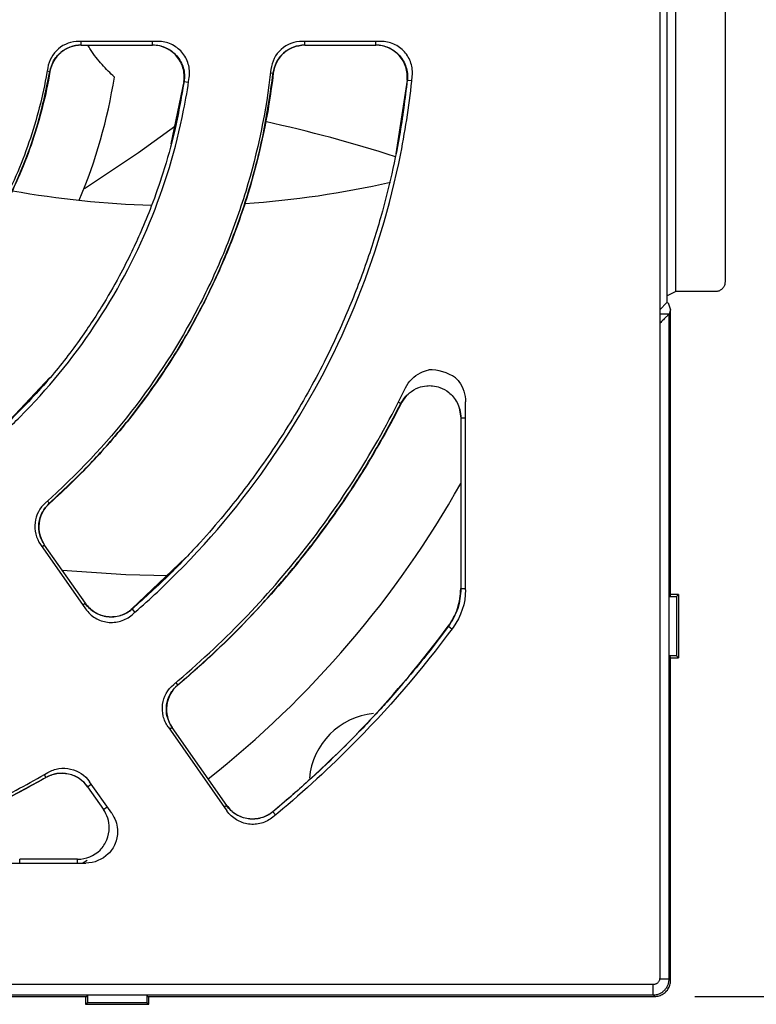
# Model space of a CAD drawing. Header units: millimetres. Extents: x 13 to 559, y 0 to 388.
# Tile 10 of 17: x 249 to 272, y 152 to 183. Entities that reach past the tile are written whole.
import ezdxf

# ---------------------------------------------------------------- set-up
doc = ezdxf.new("R2010")
doc.units = ezdxf.units.MM
doc.linetypes.add('SLD-Solid', pattern=[0])
doc.layers.add('DIMENSIONS', color=140, linetype='SLD-Solid', lineweight=25)
doc.styles.add('SLDTEXTSTYLE0', font='GOTHIC.TTF', dxfattribs={"width": 0.913})
doc.dimstyles.new('SLDDIMSTYLE0', dxfattribs={"dimtxt": 4.7625, "dimasz": 6.35, "dimexe": 0, "dimexo": 0.0625, "dimgap": 1.190625, "dimtad": 0, "dimtih": 1, "dimtoh": 1, "dimdec": 1, "dimrnd": 1e-09, "dimzin": 12, "dimdsep": 46, "dimtxsty": 'SLDTEXTSTYLE0', "dimsah": 1, "dimcen": 0.09, "dimadec": 0, "dimazin": 3, "dimtfac": 1, "dimtdec": 1, "dimtofl": 0, "dimtmove": 0, "dimatfit": 3, "dimfxl": 0, "dimfrac": 2, "dimtolj": 1, "dimtzin": 12, "dimarcsym": 0})

# ---------------------------------------------------------------- blocks, each defined once
blk = doc.blocks.new('_D')
at = {"layer": 'DIMENSIONS'}
for p, q in [((270.483, 215.699), (302.616, 215.699)), ((299.441, 215.699), (299.441, 191.826)), ((293.283, 184.701), (291.832, 184.701)), ((291.832, 184.701), (291.832, 177.14)), ((305.6, 184.701), (307.051, 184.701)), ((307.051, 184.701), (307.051, 177.14)), ((291.832, 177.14), (293.283, 177.14)), ((307.051, 177.14), (305.6, 177.14)), ((299.441, 152.299), (299.441, 176.173)), ((270.483, 152.299), (302.616, 152.299))]:
    blk.add_line(p, q, dxfattribs=at)
for points in [[(299.441, 215.699), (297.854, 209.349), (301.029, 209.349)], [(299.441, 152.299), (301.029, 158.649), (297.854, 158.649)]]:
    blk.add_solid(points, dxfattribs=at)
at = {"layer": 'DIMENSIONS', "char_height": 4.7625, "attachment_point": 1, "style": 'SLDTEXTSTYLE0'}
for s, insert in [('63.4', (293.283, 191.751)), ('2.50', (293.283, 183.223))]:
    blk.add_mtext(s, dxfattribs=dict(at, insert=insert))

msp = doc.modelspace()

# ---------------------------------------------------------------- linework, layer by layer
for p, q in [((269.371, 215.126), (269.371, 152.873)), ((269.607, 174.226), (269.607, 193.772)), ((269.883, 174.576), (269.883, 193.423)), ((271.437, 193.123), (271.437, 174.875)), ((253.504, 182.485), (251.002, 182.485)), ((251.073, 182.364), (251.073, 182.485)), ((253.334, 182.364), (253.334, 182.485)), ((260.554, 182.485), (258.067, 182.485)), ((258.143, 182.364), (258.143, 182.485)), ((260.39, 182.364), (260.39, 182.485)), ((251.073, 182.364), (253.334, 182.364)), ((258.143, 182.364), (260.39, 182.364)), ((250.001, 181.55), (250.084, 181.535)), ((250.084, 181.535), (250.089, 181.535)), ((257.063, 181.493), (257.147, 181.483)), ((257.147, 181.483), (257.151, 181.482)), ((254.322, 181.218), (253.914, 179.243)), ((254.322, 181.218), (254.471, 181.196)), ((261.383, 181.26), (261.022, 178.926)), ((261.383, 181.26), (261.533, 181.244)), ((269.883, 174.576), (269.607, 174.438)), ((271.137, 174.576), (269.883, 174.576)), ((269.371, 173.999), (269.599, 174.227)), ((269.64, 174.22), (269.713, 173.999)), ((269.713, 173.999), (269.668, 173.863)), ((269.713, 164.963), (269.713, 173.999)), ((269.667, 173.862), (269.371, 173.862)), ((269.668, 152.845), (269.668, 173.863)), ((250.084, 171.856), (248.665, 170.351)), ((261.19, 171.036), (261.373, 171.291)), ((261.108, 171.078), (261.185, 171.039)), ((261.185, 171.039), (261.19, 171.036)), ((263.031, 170.893), (263.078, 170.583)), ((263.23, 165.151), (263.23, 171.094)), ((263.078, 170.583), (263.078, 165.191)), ((263.078, 170.583), (263.23, 170.583)), ((250.069, 167.886), (250.005, 167.957)), ((250.069, 167.886), (250.072, 167.882)), ((249.789, 166.583), (251.216, 164.546)), ((249.918, 166.564), (249.84, 166.51)), ((251.207, 164.724), (249.918, 166.564)), ((254.381, 166.172), (252.681, 164.544)), ((263.078, 165.191), (263.23, 165.191)), ((269.668, 164.94), (269.713, 164.963)), ((269.668, 163.059), (269.668, 164.94)), ((269.668, 164.94), (269.904, 164.94)), ((269.963, 164.999), (269.713, 164.999)), ((269.904, 164.94), (269.963, 164.999)), ((269.904, 164.94), (269.904, 163.059)), ((269.963, 164.999), (269.963, 162.999)), ((251.207, 164.724), (251.129, 164.669)), ((252.686, 164.537), (252.681, 164.544)), ((252.686, 164.537), (252.773, 164.438)), ((262.691, 163.997), (262.686, 164.001)), ((262.691, 163.997), (262.802, 163.915)), ((269.713, 163.036), (269.668, 163.059)), ((269.904, 163.059), (269.668, 163.059)), ((269.713, 152.799), (269.713, 163.036)), ((269.713, 162.999), (269.963, 162.999)), ((269.963, 162.999), (269.904, 163.059)), ((254.064, 162.213), (254.126, 162.14)), ((254.126, 162.14), (254.128, 162.136)), ((253.823, 160.821), (255.685, 158.162)), ((253.954, 160.8), (253.876, 160.746)), ((255.678, 158.338), (253.954, 160.8)), ((248.674, 158.527), (249.957, 159.221)), ((249.907, 159.308), (249.96, 159.217)), ((252.04, 158.086), (251.342, 159.083)), ((251.274, 158.924), (251.394, 159.008)), ((251.274, 158.924), (251.778, 158.205)), ((251.778, 158.205), (251.898, 158.289)), ((255.678, 158.338), (255.6, 158.283)), ((257.137, 158.136), (257.133, 158.141)), ((257.137, 158.136), (257.222, 158.034)), ((250.96, 156.635), (249.129, 156.635)), ((249.129, 156.514), (249.129, 156.635)), ((250.96, 156.514), (250.96, 156.635)), ((251.262, 156.591), (251.127, 156.514)), ((248.65, 156.514), (251.222, 156.514)), ((269.668, 152.845), (269.369, 152.845)), ((269.713, 152.799), (269.668, 152.845)), ((269.171, 152.673), (137.818, 152.673)), ((269.168, 152.345), (269.168, 152.673)), ((137.759, 152.345), (269.168, 152.345)), ((220.177, 152.299), (251.25, 152.299)), ((251.213, 152.299), (251.213, 152.049)), ((251.25, 152.299), (251.273, 152.345)), ((251.273, 152.345), (253.154, 152.345)), ((251.273, 152.345), (251.273, 152.109)), ((253.154, 152.345), (253.177, 152.299)), ((253.154, 152.345), (253.154, 152.109)), ((253.177, 152.299), (269.213, 152.299)), ((253.213, 152.049), (253.213, 152.299)), ((269.213, 152.299), (269.168, 152.345)), ((251.213, 152.049), (251.273, 152.109)), ((251.213, 152.049), (253.213, 152.049)), ((251.273, 152.109), (253.154, 152.109)), ((253.154, 152.109), (253.213, 152.049))]:
    msp.add_line(p, q)
at = {"flags": 128}
for points in [[(251.18, 177.834), (252.885, 178.969), (254.063, 179.827)], [(250.476, 165.768), (252.483, 165.636), (253.819, 165.603)]]:
    msp.add_lwpolyline(points, dxfattribs=at)
for centre, radius, start, end in [((235.535, 183.999), 16.8, 337.0989, 350.938), ((247.232, 135.915), 45.081, 72.2033, 77.6186), ((254.212, 207.421), 30.13, 273.8926, 282.7372), ((254.212, 207.421), 30.13, 259.8484, 268.2774), ((235.535, 183.999), 31.6, 308.2325, 330.6466), ((260.535, 158.999), 2.25, 95.4971, 175.0232), ((235.73, 184.026), 28.495, 295.9805, 300.1041)]:
    msp.add_arc(centre, radius, start, end)
for points, knots in [([(251.002, 182.485), (250.766, 182.485), (250.535, 182.4), (250.176, 182.095), (250.055, 181.88), (250.017, 181.648)], [0, 0, 0, 0, 0.000909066, 0.000909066, 0.001818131, 0.001818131, 0.001818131, 0.001818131]), ([(250.082, 181.536), (250.114, 181.649), (250.178, 181.876), (250.414, 182.148), (250.721, 182.334), (250.955, 182.358), (251.073, 182.371)], [0, 0, 0, 0, 0.2504462, 0.5000591, 0.7499307, 1, 1, 1, 1]), ([(253.334, 182.375), (253.406, 182.37), (253.551, 182.36), (253.757, 182.288), (253.944, 182.177), (254.102, 182.029), (254.226, 181.85), (254.309, 181.649), (254.349, 181.434), (254.338, 181.289), (254.332, 181.217)], [0, 0, 0, 0, 0.12515, 0.250219, 0.374803, 0.499858, 0.624494, 0.749391, 0.8746, 1, 1, 1, 1]), ([(254.493, 181.346), (254.513, 181.487), (254.502, 181.632), (254.422, 181.906), (254.352, 182.034), (254.166, 182.248), (254.049, 182.336), (253.79, 182.454), (253.646, 182.485), (253.504, 182.485)], [0, 0, 0, 0, 0.000553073, 0.000553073, 0.001106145, 0.001106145, 0.001659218, 0.001659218, 0.002212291, 0.002212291, 0.002212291, 0.002212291]), ([(258.067, 182.485), (257.821, 182.485), (257.582, 182.393), (257.22, 182.069), (257.102, 181.839), (257.075, 181.598)], [0, 0, 0, 0, 0.000941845, 0.000941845, 0.001883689, 0.001883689, 0.001883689, 0.001883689]), ([(257.144, 181.483), (257.172, 181.603), (257.227, 181.841), (257.462, 182.131), (257.777, 182.331), (258.021, 182.358), (258.143, 182.371)], [0, 0, 0, 0, 0.2507539, 0.5000773, 0.7498055, 1, 1, 1, 1]), ([(258.143, 182.365), (257.9, 182.365), (257.66, 182.274), (257.297, 181.952), (257.179, 181.726), (257.151, 181.482)], [0, 0, 0, 0, 0.5, 0.5, 1, 1, 1, 1]), ([(260.39, 182.374), (260.46, 182.37), (260.601, 182.36), (260.803, 182.292), (260.986, 182.186), (261.144, 182.044), (261.268, 181.872), (261.354, 181.679), (261.401, 181.471), (261.395, 181.329), (261.392, 181.259)], [0, 0, 0, 0, 0.1253834, 0.250572, 0.3754394, 0.5000423, 0.6246283, 0.7495264, 0.8746879, 1, 1, 1, 1]), ([(261.547, 181.385), (261.562, 181.523), (261.546, 181.666), (261.46, 181.93), (261.388, 182.053), (261.203, 182.259), (261.087, 182.343), (260.833, 182.455), (260.693, 182.485), (260.554, 182.485)], [0, 0, 0, 0, 0.000540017, 0.000540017, 0.001080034, 0.001080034, 0.001620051, 0.001620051, 0.002160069, 0.002160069, 0.002160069, 0.002160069]), ([(251.073, 182.365), (250.838, 182.365), (250.608, 182.281), (250.249, 181.979), (250.128, 181.767), (250.088, 181.535)], [0, 0, 0, 0, 0.5, 0.5, 1, 1, 1, 1]), ([(252.125, 181.353), (251.994, 181.481), (251.729, 181.736), (251.453, 182.088), (251.309, 182.319), (251.282, 182.364)], [0, 0, 0, 0, 0.444652, 0.893705, 1, 1, 1, 1]), ([(254.322, 181.218), (254.343, 181.36), (254.334, 181.507), (254.254, 181.782), (254.185, 181.911), (253.998, 182.127), (253.881, 182.215), (253.62, 182.334), (253.477, 182.365), (253.334, 182.365)], [0, 0, 0, 0, 0.25, 0.25, 0.5, 0.5, 0.75, 0.75, 1, 1, 1, 1]), ([(261.383, 181.26), (261.398, 181.399), (261.383, 181.541), (261.298, 181.807), (261.226, 181.931), (261.04, 182.138), (260.925, 182.222), (260.67, 182.335), (260.529, 182.365), (260.39, 182.365)], [0, 0, 0, 0, 0.25, 0.25, 0.5, 0.5, 0.75, 0.75, 1, 1, 1, 1]), ([(250.017, 181.648), (249.892, 180.888), (249.708, 180.149), (249.228, 178.708), (248.932, 178.007), (248.401, 176.986), (248.21, 176.651), (247.804, 176.003), (247.589, 175.688), (246.909, 174.771), (246.408, 174.195), (245.857, 173.657)], [0, 0, 0, 0, 0.002230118, 0.002230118, 0.004460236, 0.004460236, 0.005575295, 0.005575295, 0.006690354, 0.006690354, 0.008920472, 0.008920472, 0.008920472, 0.008920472]), ([(245.975, 173.641), (246.246, 173.921), (246.744, 174.439), (247.359, 175.211), (247.824, 175.869), (248.169, 176.412), (248.495, 176.972), (248.869, 177.687), (249.312, 178.694), (249.77, 179.999), (249.973, 180.992), (250.084, 181.535)], [0, 0, 0, 0, 0.129418, 0.238228, 0.327197, 0.396596, 0.451441, 0.542163, 0.664109, 0.816307, 1, 1, 1, 1]), ([(250.088, 181.535), (249.96, 180.785), (249.775, 180.054), (249.414, 178.984), (249.28, 178.631), (248.983, 177.936), (248.82, 177.591), (248.296, 176.585), (247.898, 175.949), (247.009, 174.743), (246.518, 174.173), (245.978, 173.638)], [0, 0, 0, 0, 0.25, 0.25, 0.375, 0.375, 0.5, 0.5, 0.75, 0.75, 1, 1, 1, 1]), ([(257.075, 181.598), (256.926, 180.278), (256.659, 178.994), (256.086, 177.116), (255.867, 176.498), (255.369, 175.279), (255.09, 174.675), (254.175, 172.917), (253.465, 171.816), (251.852, 169.751), (250.945, 168.785), (249.946, 167.904)], [0, 0, 0, 0, 0.00387123, 0.00387123, 0.00580684, 0.00580684, 0.00774246, 0.00774246, 0.01161369, 0.01161369, 0.01548491, 0.01548491, 0.01548491, 0.01548491]), ([(250.069, 167.886), (250.487, 168.276), (251.27, 169.006), (252.261, 170.125), (253.047, 171.125), (253.653, 171.991), (254.12, 172.725), (254.533, 173.427), (254.962, 174.224), (255.442, 175.224), (255.947, 176.447), (256.435, 177.903), (256.876, 179.601), (257.053, 180.83), (257.147, 181.483)], [0, 0, 0, 0, 0.109602, 0.204719, 0.285773, 0.353166, 0.407043, 0.452225, 0.509155, 0.580157, 0.664619, 0.762378, 0.873879, 1, 1, 1, 1]), ([(257.151, 181.482), (256.997, 180.174), (256.727, 178.899), (256.154, 177.036), (255.935, 176.423), (255.44, 175.215), (255.163, 174.616), (254.254, 172.869), (253.55, 171.775), (252.353, 170.236), (251.93, 169.74), (251.036, 168.782), (250.563, 168.321), (250.071, 167.883)], [0, 0, 0, 0, 0.25, 0.25, 0.375, 0.375, 0.5, 0.5, 0.75, 0.75, 0.875, 0.875, 1, 1, 1, 1]), ([(254.328, 181.217), (254.236, 180.687), (254.065, 179.71), (253.695, 178.397), (253.329, 177.345), (252.991, 176.52), (252.653, 175.782), (252.246, 174.984), (251.685, 174.014), (250.923, 172.882), (249.927, 171.609), (249.109, 170.788), (248.669, 170.347)], [0, 0, 0, 0, 0.129336, 0.238208, 0.327415, 0.397174, 0.452286, 0.522548, 0.612404, 0.721555, 0.850387, 1, 1, 1, 1]), ([(248.672, 170.164), (248.828, 170.31), (248.982, 170.459), (250.01, 171.487), (250.8, 172.449), (252.177, 174.51), (252.764, 175.608), (253.713, 177.898), (254.074, 179.09), (254.384, 180.65), (254.443, 180.998), (254.493, 181.346)], [0.3695985, 0.3695985, 0.3695985, 0.3695985, 0.375, 0.375, 0.40625, 0.40625, 0.4375, 0.4375, 0.46875, 0.46875, 0.4776236, 0.4776236, 0.4776236, 0.4776236]), ([(261.389, 181.259), (261.315, 180.674), (261.182, 179.622), (260.894, 178.243), (260.624, 177.179), (260.367, 176.304), (260.011, 175.227), (259.497, 173.894), (258.705, 172.191), (257.735, 170.46), (256.824, 169.108), (256.106, 168.153), (255.545, 167.452), (254.796, 166.59), (253.839, 165.582), (253.091, 164.905), (252.685, 164.539)], [0, 0, 0, 0, 0.091757, 0.164696, 0.21895, 0.262331, 0.306494, 0.395283, 0.484388, 0.598246, 0.703436, 0.737573, 0.784041, 0.843146, 0.915021, 1, 1, 1, 1]), ([(252.686, 164.362), (253.167, 164.778), (253.634, 165.211), (255.284, 166.861), (256.366, 168.179), (258.252, 171.002), (259.056, 172.506), (260.355, 175.643), (260.85, 177.275), (261.342, 179.748), (261.464, 180.565), (261.547, 181.385)], [0.3632917, 0.3632917, 0.3632917, 0.3632917, 0.375, 0.375, 0.40625, 0.40625, 0.4375, 0.4375, 0.46875, 0.46875, 0.4839303, 0.4839303, 0.4839303, 0.4839303]), ([(271.437, 174.875), (271.436, 174.858), (271.434, 174.823), (271.42, 174.772), (271.398, 174.725), (271.368, 174.682), (271.331, 174.645), (271.288, 174.615), (271.24, 174.593), (271.19, 174.579), (271.155, 174.577), (271.137, 174.576)], [0, 0, 0, 0, 0.1111813, 0.22231, 0.3334011, 0.4444695, 0.5555305, 0.6665989, 0.77769, 0.8888187, 1, 1, 1, 1]), ([(269.667, 173.862), (269.666, 173.86), (269.663, 173.857), (269.651, 173.845), (269.633, 173.828), (269.609, 173.804), (269.566, 173.761), (269.489, 173.684), (269.413, 173.608), (269.371, 173.566)], [0, 0, 0, 0, 0.08475, 0.172027, 0.262717, 0.357609, 0.457393, 0.702555, 1, 1, 1, 1]), ([(261.333, 171.531), (261.433, 171.738), (261.598, 171.909), (261.886, 172.054), (261.975, 172.084), (262.066, 172.102)], [0, 0, 0, 0, 0.000875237, 0.000875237, 0.001235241, 0.001235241, 0.001235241, 0.001235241]), ([(262.914, 171.849), (262.952, 171.813), (262.987, 171.774), (263.157, 171.55), (263.23, 171.324), (263.23, 171.094)], [0.002423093, 0.002423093, 0.002423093, 0.002423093, 0.00262571, 0.00262571, 0.003500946, 0.003500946, 0.003500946, 0.003500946]), ([(254.001, 162.16), (254.771, 162.804), (255.504, 163.486), (256.896, 164.925), (257.557, 165.684), (259.399, 168.04), (260.454, 169.727), (261.333, 171.531)], [0, 0, 0, 0, 0.00295157, 0.00295157, 0.00590314, 0.00590314, 0.01180628, 0.01180628, 0.01180628, 0.01180628]), ([(261.185, 171.039), (261.224, 171.104), (261.298, 171.227), (261.483, 171.409), (261.718, 171.546), (261.978, 171.605), (262.207, 171.605), (262.452, 171.548), (262.676, 171.422), (262.851, 171.25), (262.973, 171.067), (263.063, 170.84), (263.077, 170.672), (263.084, 170.583)], [0, 0, 0, 0, 0.0839538, 0.1594605, 0.2863866, 0.3821615, 0.4518546, 0.5401801, 0.6594151, 0.7316054, 0.812292, 0.9018195, 1, 1, 1, 1]), ([(254.126, 162.14), (254.498, 162.463), (255.185, 163.059), (256.079, 163.937), (256.784, 164.682), (257.327, 165.295), (257.856, 165.921), (258.486, 166.715), (259.3, 167.834), (260.252, 169.292), (260.856, 170.421), (261.186, 171.038)], [0, 0, 0, 0, 0.1292509, 0.2387123, 0.3284953, 0.398479, 0.4534523, 0.5435259, 0.6643972, 0.8162968, 1, 1, 1, 1]), ([(261.19, 171.036), (260.321, 169.33), (259.295, 167.732), (257.523, 165.498), (256.892, 164.778), (255.56, 163.405), (254.861, 162.753), (254.128, 162.137)], [0, 0, 0, 0, 0.5, 0.5, 0.75, 0.75, 1, 1, 1, 1]), ([(249.946, 167.904), (249.762, 167.742), (249.644, 167.515), (249.586, 167.032), (249.649, 166.782), (249.789, 166.583)], [0, 0, 0, 0, 0.000941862, 0.000941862, 0.001883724, 0.001883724, 0.001883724, 0.001883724]), ([(250.071, 167.883), (249.89, 167.721), (249.771, 167.494), (249.715, 167.012), (249.777, 166.764), (249.917, 166.564)], [0, 0, 0, 0, 0.5, 0.5, 1, 1, 1, 1]), ([(249.913, 166.561), (249.854, 166.668), (249.736, 166.883), (249.719, 167.256), (249.821, 167.614), (249.985, 167.796), (250.067, 167.887)], [0, 0, 0, 0, 0.250751, 0.500077, 0.749808, 1, 1, 1, 1]), ([(262.686, 164.001), (262.813, 164.173), (262.911, 164.361), (263.045, 164.768), (263.078, 164.977), (263.078, 165.191)], [0, 0, 0, 0, 0.5, 0.5, 1, 1, 1, 1]), ([(263.085, 165.191), (263.068, 164.976), (263.032, 164.547), (262.805, 164.18), (262.691, 163.997)], [0, 0, 0, 0, 0.4999999, 1, 1, 1, 1]), ([(252.686, 164.537), (252.63, 164.494), (252.518, 164.409), (252.321, 164.328), (252.113, 164.287), (251.902, 164.291), (251.695, 164.338), (251.504, 164.428), (251.332, 164.554), (251.243, 164.664), (251.199, 164.719)], [0, 0, 0, 0, 0.125377, 0.250565, 0.375435, 0.500042, 0.624633, 0.749534, 0.874694, 1, 1, 1, 1]), ([(251.206, 164.724), (251.286, 164.609), (251.391, 164.511), (251.63, 164.367), (251.765, 164.321), (252.041, 164.287), (252.184, 164.3), (252.45, 164.382), (252.576, 164.452), (252.681, 164.544)], [0, 0, 0, 0, 0.25, 0.25, 0.5, 0.5, 0.75, 0.75, 1, 1, 1, 1]), ([(251.216, 164.546), (251.295, 164.432), (251.4, 164.334), (251.638, 164.19), (251.773, 164.144), (252.047, 164.109), (252.19, 164.122), (252.456, 164.202), (252.581, 164.271), (252.686, 164.362)], [0, 0, 0, 0, 0.000540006, 0.000540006, 0.001080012, 0.001080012, 0.001620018, 0.001620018, 0.002160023, 0.002160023, 0.002160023, 0.002160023]), ([(262.691, 163.998), (262.433, 163.658), (261.967, 163.044), (261.309, 162.251), (260.786, 161.653), (260.319, 161.14), (259.795, 160.586), (259.101, 159.891), (258.204, 159.043), (257.514, 158.457), (257.137, 158.136)], [0, 0, 0, 0, 0.158168, 0.285477, 0.381928, 0.452464, 0.542852, 0.664236, 0.816617, 1, 1, 1, 1]), ([(262.838, 163.964), (261.844, 162.619), (260.756, 161.356), (258.795, 159.395), (257.983, 158.659), (257.137, 157.964)], [0.2105288, 0.2105288, 0.2105288, 0.2105288, 0.6515117, 0.6515117, 0.9409829, 0.9409829, 0.9409829, 0.9409829]), ([(253.823, 160.821), (253.752, 160.923), (253.7, 161.037), (253.641, 161.278), (253.635, 161.403), (253.683, 161.77), (253.809, 162), (254.001, 162.16)], [0, 0, 0, 0, 0.000479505, 0.000479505, 0.00095901, 0.00095901, 0.001918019, 0.001918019, 0.001918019, 0.001918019]), ([(254.128, 162.137), (253.939, 161.977), (253.813, 161.747), (253.748, 161.258), (253.81, 161.005), (253.953, 160.8)], [0, 0, 0, 0, 0.5, 0.5, 1, 1, 1, 1]), ([(253.949, 160.797), (253.889, 160.906), (253.769, 161.125), (253.756, 161.506), (253.866, 161.87), (254.038, 162.051), (254.124, 162.141)], [0, 0, 0, 0, 0.25056, 0.5001553, 0.7498197, 1, 1, 1, 1]), ([(249.955, 159.225), (250.07, 159.275), (250.299, 159.375), (250.68, 159.353), (251.034, 159.211), (251.199, 159.023), (251.282, 158.929)], [0, 0, 0, 0, 0.250569, 0.500155, 0.74981, 1, 1, 1, 1]), ([(251.275, 158.925), (251.133, 159.127), (250.915, 159.274), (250.434, 159.381), (250.176, 159.343), (249.959, 159.218)], [0, 0, 0, 0, 0.5, 0.5, 1, 1, 1, 1]), ([(250.023, 159.375), (250.13, 159.437), (250.248, 159.479), (250.493, 159.517), (250.618, 159.513), (250.98, 159.433), (251.198, 159.288), (251.342, 159.083)], [0, 0, 0, 0, 0.000479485, 0.000479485, 0.00095897, 0.00095897, 0.00191794, 0.00191794, 0.00191794, 0.00191794]), ([(257.138, 158.135), (257.082, 158.094), (256.969, 158.013), (256.773, 157.937), (256.568, 157.9), (256.36, 157.907), (256.157, 157.956), (255.969, 158.045), (255.801, 158.17), (255.714, 158.279), (255.671, 158.333)], [0, 0, 0, 0, 0.125503, 0.250696, 0.375491, 0.500115, 0.62512, 0.749605, 0.874741, 1, 1, 1, 1]), ([(255.678, 158.338), (255.756, 158.225), (255.859, 158.128), (256.094, 157.985), (256.226, 157.938), (256.497, 157.901), (256.638, 157.911), (256.902, 157.987), (257.027, 158.053), (257.133, 158.141)], [0, 0, 0, 0, 0.25, 0.25, 0.5, 0.5, 0.75, 0.75, 1, 1, 1, 1]), ([(257.137, 157.964), (257.031, 157.877), (256.907, 157.811), (256.643, 157.736), (256.503, 157.726), (256.233, 157.763), (256.1, 157.811), (255.867, 157.953), (255.764, 158.05), (255.685, 158.162)], [0, 0, 0, 0, 0.000532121, 0.000532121, 0.001064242, 0.001064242, 0.001596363, 0.001596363, 0.002128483, 0.002128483, 0.002128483, 0.002128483]), ([(252.04, 158.086), (252.145, 157.936), (252.209, 157.758), (252.223, 157.554), (252.223, 157.532), (252.223, 157.51)], [2.0533879, 2.0533879, 2.0533879, 2.0533879, 2.5974903, 2.5974903, 2.6642507, 2.6642507, 2.6642507, 2.6642507]), ([(250.96, 156.634), (251.224, 156.634), (251.485, 156.74), (251.763, 157.016), (251.837, 157.127), (251.937, 157.368), (251.963, 157.498), (251.962, 157.629)], [0, 0, 0, 0, 0.5, 0.5, 0.75, 0.75, 1, 1, 1, 1]), ([(252.223, 157.51), (252.223, 157.379), (252.198, 157.248), (252.098, 157.007), (252.024, 156.897), (251.746, 156.621), (251.485, 156.514), (251.222, 156.514)], [0, 0, 0, 0, 0.25, 0.25, 0.5, 0.5, 1, 1, 1, 1]), ([(269.168, 152.345), (269.191, 152.346), (269.234, 152.348), (269.296, 152.361), (269.351, 152.379), (269.398, 152.4), (269.438, 152.424), (269.471, 152.447), (269.499, 152.47), (269.542, 152.511), (269.589, 152.57), (269.634, 152.658), (269.656, 152.731), (269.665, 152.788), (269.667, 152.816), (269.668, 152.833), (269.668, 152.841), (269.668, 152.845)], [0, 0, 0, 0, 0.0872967, 0.1675209, 0.2406698, 0.306741, 0.3657324, 0.4176423, 0.4624692, 0.500212, 0.6460059, 0.7500031, 0.8749157, 0.9374473, 0.9687224, 0.9843612, 1, 1, 1, 1]), ([(269.371, 152.873), (269.371, 152.859), (269.369, 152.833), (269.358, 152.795), (269.339, 152.761), (269.322, 152.741), (269.313, 152.731)], [0, 0, 0, 0, 0.255106, 0.500021, 0.744925, 1, 1, 1, 1]), ([(269.313, 152.731), (269.303, 152.722), (269.283, 152.705), (269.248, 152.686), (269.211, 152.675), (269.185, 152.673), (269.171, 152.673)], [0, 0, 0, 0, 0.255075, 0.499979, 0.744894, 1, 1, 1, 1]), ([(269.213, 152.299), (269.237, 152.3), (269.285, 152.302), (269.355, 152.318), (269.422, 152.343), (269.485, 152.377), (269.542, 152.42), (269.592, 152.471), (269.635, 152.528), (269.67, 152.591), (269.695, 152.658), (269.71, 152.728), (269.712, 152.776), (269.713, 152.799)], [0, 0, 0, 0, 0.090916, 0.181828, 0.272736, 0.363643, 0.454548, 0.545452, 0.636357, 0.727264, 0.818172, 0.909084, 1, 1, 1, 1])]:
    msp.add_open_spline(points, degree=3, knots=knots)
for points in [[(269.599, 174.227), (269.625, 174.225), (269.639, 174.222), (269.64, 174.22)], [(269.668, 173.863), (269.668, 173.862), (269.667, 173.862), (269.667, 173.862)], [(262.914, 171.849), (262.666, 172.017), (262.366, 172.107), (262.066, 172.102)], [(263.23, 165.151), (263.23, 164.726), (263.091, 164.306), (262.838, 163.964)], [(257.133, 158.141), (259.21, 159.862), (261.079, 161.834), (262.686, 164.001)], [(249.959, 159.218), (249.538, 158.975), (249.11, 158.744), (248.676, 158.523)], [(251.962, 157.629), (251.962, 157.833), (251.897, 158.037), (251.778, 158.206)]]:
    msp.add_open_spline(points, degree=3)

# ---------------------------------------------------------------- dimensions: what is measured, and where the dimension line sits
at = {"layer": 'DIMENSIONS'}
dim = msp.add_linear_dim(base=(299.441, 152.299), p1=(269.213, 215.699), p2=(269.213, 152.299), angle=90, dimstyle='SLDDIMSTYLE0', dxfattribs=at)
dim.commit()
dim.dimension.update_dxf_attribs({"geometry": '_D', "text_midpoint": (299.441, 183.999), "dimtype": 160})

doc.saveas('drawing.dxf')
